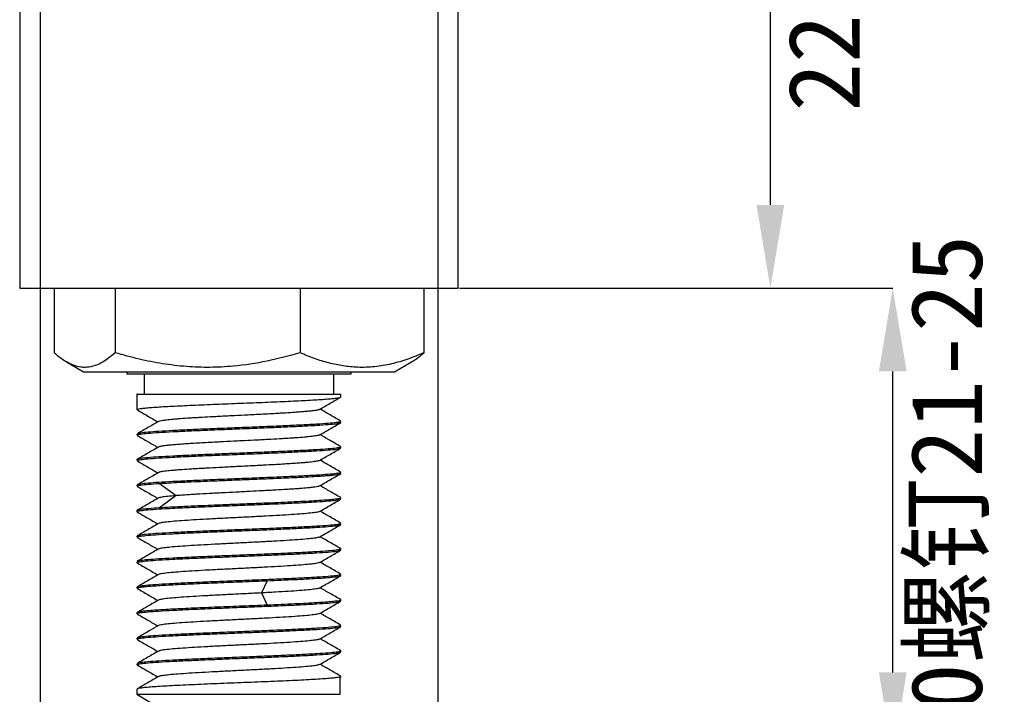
# Model space of a CAD drawing. Header units: millimetres. Extents: x 2301 to 2574, y 1788 to 1979.
# Tile 2 of 6: x 2366 to 2415, y 1824 to 1857. Entities that reach past the tile are written whole.
import ezdxf

# ---------------------------------------------------------------- set-up
doc = ezdxf.new("R2010")
doc.units = ezdxf.units.MM
doc.layers.add('1轮廓实线层', color=7, linetype='Continuous')
doc.layers.add('2细线层', color=3, linetype='Continuous')
doc.styles.add('SLDTEXTSTYLE1', font='txt')
doc.dimstyles.new('SLDDIMSTYLE1', dxfattribs={"dimtxt": 3.5, "dimasz": 4.08, "dimexe": 0, "dimexo": 0.0625, "dimgap": 0.875, "dimtad": 2, "dimdec": 0, "dimrnd": 1e-09, "dimzin": 4, "dimdsep": 46, "dimtxsty": 'SLDTEXTSTYLE1', "dimsah": 1, "dimcen": 0.09, "dimadec": 0, "dimazin": 1, "dimtfac": 1, "dimtmove": 0, "dimatfit": 0, "dimfxl": 1, "dimfrac": 2, "dimtolj": 1, "dimtzin": 12, "dimarcsym": 0})
doc.dimstyles.new('SLDDIMSTYLE2', dxfattribs={"dimtxt": 3.5, "dimasz": 4.08, "dimexe": 0, "dimexo": 0.0625, "dimgap": 0.875, "dimtad": 2, "dimdec": 0, "dimrnd": 1e-09, "dimzin": 12, "dimdsep": 46, "dimtxsty": 'SLDTEXTSTYLE1', "dimsah": 1, "dimcen": 0.09, "dimadec": 0, "dimazin": 3, "dimtfac": 1, "dimtmove": 0, "dimatfit": 0, "dimfxl": 1, "dimfrac": 2, "dimtolj": 1, "dimtzin": 12, "dimarcsym": 0})

# ---------------------------------------------------------------- blocks, each defined once
blk = doc.blocks.new('*D48')
at = {"layer": '2细线层', "color": 0, "lineweight": -2, "transparency": 16777216}
for p, q in [((2387.993, 1844.013), (2409.23, 1844.013)), ((2409.23, 1825.185), (2409.23, 1839.933)), ((2377.243, 1821.105), (2409.23, 1821.105))]:
    blk.add_line(p, q, dxfattribs=at)
at = {"layer": '2细线层', "color": 0, "transparency": 16777216}
for points in [[(2408.55, 1839.933), (2409.91, 1839.933), (2409.23, 1844.013)], [(2408.55, 1825.185), (2409.91, 1825.185), (2409.23, 1821.105)]]:
    blk.add_solid(points, dxfattribs=at)
at = {"layer": 'Defpoints', "color": 0, "transparency": 16777216}
for p in [(2387.93, 1844.013), (2409.23, 1844.013), (2377.18, 1821.105)]:
    blk.add_point(p, dxfattribs=at)
at = {"layer": '2细线层', "color": 0, "transparency": 16777216, "insert": (2410.105, 1832.559), "char_height": 3.5, "attachment_point": 2, "rotation": 90, "style": 'SLDTEXTSTYLE1'}
blk.add_mtext('\\A1;M10螺钉21-25', dxfattribs=at)
blk = doc.blocks.new('*D51')
at = {"layer": '2细线层', "color": 0, "lineweight": -2, "transparency": 16777216}
for p, q in [((2367.43, 1865.95), (2367.43, 1811.105)), ((2386.93, 1865.95), (2386.93, 1811.105)), ((2371.51, 1811.105), (2382.85, 1811.105))]:
    blk.add_line(p, q, dxfattribs=at)
at = {"layer": '2细线层', "color": 0, "transparency": 16777216}
for points in [[(2371.51, 1811.785), (2371.51, 1810.425), (2367.43, 1811.105)], [(2382.85, 1811.785), (2382.85, 1810.425), (2386.93, 1811.105)]]:
    blk.add_solid(points, dxfattribs=at)
at = {"layer": 'Defpoints', "color": 0, "transparency": 16777216}
for p in [(2367.43, 1866.013), (2386.93, 1866.013), (2386.93, 1811.105)]:
    blk.add_point(p, dxfattribs=at)
at = {"layer": '2细线层', "color": 0, "transparency": 16777216, "insert": (2377.18, 1810.23), "char_height": 3.5, "attachment_point": 2, "style": 'SLDTEXTSTYLE1'}
blk.add_mtext('\\A1;%%c20', dxfattribs=at)
blk = doc.blocks.new('*D54')
at = {"layer": '2细线层', "color": 0, "lineweight": -2, "transparency": 16777216}
for p, q in [((2388.701, 1866.08), (2403.23, 1866.08)), ((2403.23, 1848.093), (2403.23, 1862)), ((2387.993, 1844.013), (2403.23, 1844.013))]:
    blk.add_line(p, q, dxfattribs=at)
at = {"layer": '2细线层', "color": 0, "transparency": 16777216}
for points in [[(2402.55, 1862), (2403.91, 1862), (2403.23, 1866.08)], [(2402.55, 1848.093), (2403.91, 1848.093), (2403.23, 1844.013)]]:
    blk.add_solid(points, dxfattribs=at)
at = {"layer": 'Defpoints', "color": 0, "transparency": 16777216}
for p in [(2388.638, 1866.08), (2403.23, 1866.08), (2387.93, 1844.013)]:
    blk.add_point(p, dxfattribs=at)
at = {"layer": '2细线层', "color": 0, "transparency": 16777216, "insert": (2404.105, 1855.047), "char_height": 3.5, "attachment_point": 2, "rotation": 90, "style": 'SLDTEXTSTYLE1'}
blk.add_mtext('\\A1;22', dxfattribs=at)

msp = doc.modelspace()

# ---------------------------------------------------------------- linework, layer by layer
at = {"layer": '1轮廓实线层', "linetype": 'Continuous', "lineweight": 25}
for p, q in [((2366.43, 1866.013), (2366.43, 1844.013)), ((2387.93, 1844.013), (2387.93, 1866.013)), ((2366.43, 1844.013), (2377.18, 1844.013)), ((2368.114, 1844.013), (2368.114, 1840.847)), ((2371.114, 1844.013), (2371.114, 1840.847)), ((2377.18, 1844.013), (2387.93, 1844.013)), ((2380.18, 1844.013), (2380.18, 1840.847)), ((2386.246, 1844.013), (2386.246, 1840.847)), ((2368.719, 1840.399), (2369.555, 1839.916)), ((2384.805, 1839.916), (2385.641, 1840.399)), ((2369.555, 1839.916), (2384.805, 1839.916)), ((2371.68, 1839.916), (2371.68, 1839.813)), ((2371.68, 1839.813), (2376.538, 1839.813)), ((2372.53, 1839.813), (2372.53, 1838.813)), ((2376.538, 1839.813), (2382.68, 1839.813)), ((2381.83, 1838.813), (2381.83, 1839.813)), ((2382.68, 1839.813), (2382.68, 1839.916)), ((2372.18, 1838.813), (2372.18, 1838.061)), ((2382.18, 1838.686), (2382.18, 1838.813)), ((2382.164, 1837.486), (2382.146, 1837.463)), ((2382.146, 1837.413), (2382.157, 1837.436)), ((2382.18, 1837.436), (2382.18, 1837.486)), ((2372.18, 1836.861), (2372.18, 1836.811)), ((2382.157, 1836.236), (2382.146, 1836.213)), ((2382.146, 1836.163), (2382.157, 1836.186)), ((2382.18, 1836.186), (2382.18, 1836.236)), ((2372.18, 1835.611), (2372.18, 1835.561)), ((2382.157, 1834.986), (2382.146, 1834.963)), ((2382.146, 1834.913), (2382.157, 1834.936)), ((2382.18, 1834.936), (2382.18, 1834.986)), ((2372.18, 1834.361), (2372.18, 1834.311)), ((2373.288, 1834.446), (2374.097, 1833.846)), ((2374.097, 1833.846), (2373.288, 1833.246)), ((2382.157, 1833.736), (2382.146, 1833.713)), ((2382.18, 1833.686), (2382.18, 1833.736)), ((2382.146, 1833.663), (2382.157, 1833.686)), ((2372.18, 1833.111), (2372.18, 1833.061)), ((2382.157, 1832.486), (2382.146, 1832.463)), ((2382.146, 1832.413), (2382.157, 1832.436)), ((2382.18, 1832.436), (2382.18, 1832.486)), ((2372.18, 1831.861), (2372.18, 1831.811)), ((2382.157, 1831.236), (2382.146, 1831.213)), ((2382.146, 1831.163), (2382.157, 1831.186)), ((2382.18, 1831.186), (2382.18, 1831.236)), ((2372.18, 1830.611), (2372.18, 1830.561)), ((2382.157, 1829.986), (2382.146, 1829.963)), ((2382.146, 1829.913), (2382.157, 1829.936)), ((2382.18, 1829.936), (2382.18, 1829.986)), ((2378.566, 1829.68), (2378.278, 1829.08)), ((2372.18, 1829.361), (2372.18, 1829.311)), ((2378.278, 1829.079), (2378.566, 1828.479)), ((2382.157, 1828.736), (2382.146, 1828.713)), ((2382.146, 1828.663), (2382.157, 1828.686)), ((2382.18, 1828.686), (2382.18, 1828.736)), ((2372.18, 1828.111), (2372.18, 1828.061)), ((2382.157, 1827.486), (2382.146, 1827.463)), ((2382.18, 1827.436), (2382.18, 1827.486)), ((2382.146, 1827.413), (2382.157, 1827.436)), ((2372.18, 1826.861), (2372.18, 1826.811)), ((2382.157, 1826.236), (2382.146, 1826.213)), ((2382.146, 1826.163), (2382.157, 1826.186)), ((2382.18, 1826.186), (2382.18, 1826.236)), ((2372.18, 1825.611), (2372.18, 1825.561)), ((2382.157, 1824.986), (2382.146, 1824.963)), ((2382.146, 1824.913), (2382.157, 1824.936)), ((2382.146, 1824.113), (2382.146, 1824.913)), ((2382.18, 1824.936), (2382.18, 1824.986)), ((2372.18, 1824.361), (2372.18, 1824.113)), ((2372.18, 1824.113), (2377.18, 1821.113)), ((2372.18, 1824.113), (2382.146, 1824.113))]:
    msp.add_line(p, q, dxfattribs=at)
for points, knots in [([(2371.114, 1840.847), (2370.984, 1840.738), (2370.659, 1840.466), (2370.191, 1840.217), (2369.782, 1840.131), (2369.459, 1840.131), (2369.157, 1840.19), (2368.807, 1840.338), (2368.459, 1840.556), (2368.229, 1840.75), (2368.114, 1840.847)], [0, 0, 0, 0, 0.1320336, 0.3318195, 0.4670283, 0.5349835, 0.649873, 0.7653933, 0.8825016, 1, 1, 1, 1]), ([(2380.18, 1840.847), (2379.643, 1840.701), (2378.564, 1840.408), (2377.078, 1840.185), (2375.754, 1840.117), (2374.596, 1840.157), (2373.436, 1840.298), (2372.269, 1840.526), (2371.502, 1840.739), (2371.114, 1840.847)], [0, 0, 0, 0, 0.1811, 0.363714, 0.488322, 0.612928, 0.740855, 0.868815, 1, 1, 1, 1]), ([(2386.246, 1840.847), (2385.984, 1840.738), (2385.46, 1840.521), (2384.653, 1840.287), (2383.831, 1840.146), (2383.038, 1840.118), (2382.289, 1840.19), (2381.581, 1840.338), (2380.877, 1840.556), (2380.412, 1840.75), (2380.18, 1840.847)], [0, 0, 0, 0, 0.132305, 0.264573, 0.399799, 0.535001, 0.650192, 0.765401, 0.882689, 1, 1, 1, 1]), ([(2385.638, 1840.403), (2385.726, 1840.455), (2385.931, 1840.575), (2386.132, 1840.748), (2386.246, 1840.847)], [0, 0, 0, 0, 0.427597, 1, 1, 1, 1]), ([(2372.181, 1838.813), (2372.181, 1838.813), (2372.169, 1838.813), (2372.213, 1838.813), (2372.32, 1838.813), (2372.507, 1838.813), (2372.761, 1838.813), (2373.081, 1838.813), (2373.462, 1838.813), (2373.898, 1838.813), (2374.382, 1838.813), (2374.908, 1838.813), (2375.467, 1838.813), (2376.052, 1838.813), (2376.653, 1838.813), (2377.262, 1838.813), (2377.87, 1838.813), (2378.468, 1838.813), (2379.047, 1838.813), (2379.598, 1838.813), (2380.113, 1838.813), (2380.585, 1838.813), (2381.007, 1838.813), (2381.371, 1838.813), (2381.674, 1838.813), (2381.911, 1838.813), (2382.075, 1838.813), (2382.168, 1838.813), (2382.172, 1838.813), (2382.174, 1838.813)], [0, 0, 0, 0, 0.001472, 0.040222, 0.078972, 0.117722, 0.156472, 0.195221, 0.233971, 0.272721, 0.311471, 0.350221, 0.388971, 0.427721, 0.466471, 0.505221, 0.54397, 0.58272, 0.62147, 0.66022, 0.69897, 0.73772, 0.77647, 0.81522, 0.85397, 0.892719, 0.931469, 0.970219, 1, 1, 1, 1]), ([(2372.181, 1838.061), (2372.181, 1838.061), (2372.169, 1838.07), (2372.213, 1838.086), (2372.32, 1838.11), (2372.507, 1838.135), (2372.761, 1838.159), (2373.081, 1838.183), (2373.462, 1838.207), (2373.898, 1838.232), (2374.382, 1838.256), (2374.908, 1838.28), (2375.467, 1838.304), (2376.052, 1838.328), (2376.653, 1838.353), (2377.262, 1838.377), (2377.87, 1838.401), (2378.468, 1838.425), (2379.047, 1838.45), (2379.598, 1838.474), (2380.113, 1838.498), (2380.585, 1838.522), (2381.007, 1838.546), (2381.371, 1838.571), (2381.674, 1838.595), (2381.911, 1838.619), (2382.075, 1838.643), (2382.168, 1838.666), (2382.172, 1838.68), (2382.174, 1838.686)], [0, 0, 0, 0, 0.001472, 0.040222, 0.078972, 0.117722, 0.156472, 0.195221, 0.233971, 0.272721, 0.311471, 0.350221, 0.388971, 0.427721, 0.466471, 0.505221, 0.54397, 0.58272, 0.62147, 0.66022, 0.69897, 0.73772, 0.77647, 0.81522, 0.85397, 0.892719, 0.931469, 0.970219, 1, 1, 1, 1]), ([(2381.129, 1838.071), (2381.304, 1838.172), (2381.653, 1838.374), (2382.003, 1838.577), (2382.178, 1838.678)], [0, 0, 0, 0, 0.49988, 1, 1, 1, 1]), ([(2381.126, 1838.071), (2381.118, 1838.066), (2381.09, 1838.05), (2380.987, 1838.029), (2380.824, 1838.005), (2380.651, 1837.985), (2380.413, 1837.963), (2380.134, 1837.941), (2379.781, 1837.916), (2379.424, 1837.893), (2379.041, 1837.871), (2378.683, 1837.851), (2378.26, 1837.828), (2377.848, 1837.807), (2377.355, 1837.782), (2376.907, 1837.76), (2376.465, 1837.738), (2376.127, 1837.72), (2375.704, 1837.698), (2375.299, 1837.675), (2374.931, 1837.654), (2374.576, 1837.631), (2374.254, 1837.609), (2373.907, 1837.581), (2373.675, 1837.558), (2373.493, 1837.536), (2373.347, 1837.514), (2373.261, 1837.494), (2373.242, 1837.481), (2373.239, 1837.479)], [0, 0, 0, 0, 0.024484, 0.081316, 0.106899, 0.144254, 0.182204, 0.220643, 0.258022, 0.308886, 0.334461, 0.371797, 0.409734, 0.448161, 0.479327, 0.536148, 0.561728, 0.592879, 0.624299, 0.675248, 0.70641, 0.734726, 0.788753, 0.819917, 0.876724, 0.902297, 0.933487, 0.990345, 1, 1, 1, 1]), ([(2382.171, 1837.498), (2381.997, 1837.599), (2381.658, 1837.795), (2381.32, 1837.991), (2381.156, 1838.086)], [0, 0, 0, 0, 0.5134531, 1, 1, 1, 1]), ([(2372.183, 1838.053), (2372.358, 1837.952), (2372.698, 1837.755), (2373.039, 1837.557), (2373.205, 1837.461)], [0, 0, 0, 0, 0.513439, 1, 1, 1, 1]), ([(2382.146, 1837.463), (2382.089, 1837.45), (2381.976, 1837.424), (2381.57, 1837.385), (2381.01, 1837.346), (2380.298, 1837.307), (2379.468, 1837.268), (2378.549, 1837.228), (2377.578, 1837.189), (2376.592, 1837.15), (2375.628, 1837.111), (2374.724, 1837.072), (2373.915, 1837.033), (2373.231, 1836.994), (2372.696, 1836.955), (2372.345, 1836.916), (2372.178, 1836.885), (2372.198, 1836.866), (2372.203, 1836.861)], [0, 0, 0, 0, 0.064921, 0.129841, 0.194762, 0.259682, 0.324603, 0.389524, 0.454444, 0.519365, 0.584285, 0.649206, 0.714127, 0.779047, 0.843968, 0.908889, 0.973809, 1, 1, 1, 1]), ([(2372.203, 1836.811), (2372.198, 1836.816), (2372.178, 1836.835), (2372.345, 1836.866), (2372.696, 1836.905), (2373.231, 1836.944), (2373.915, 1836.983), (2374.724, 1837.022), (2375.628, 1837.061), (2376.592, 1837.1), (2377.578, 1837.139), (2378.549, 1837.178), (2379.468, 1837.218), (2380.298, 1837.257), (2381.01, 1837.296), (2381.57, 1837.335), (2381.976, 1837.374), (2382.089, 1837.4), (2382.146, 1837.413)], [0, 0, 0, 0, 0.026191, 0.091111, 0.156032, 0.220953, 0.285873, 0.350794, 0.415715, 0.480635, 0.545556, 0.610476, 0.675397, 0.740318, 0.805238, 0.870159, 0.935079, 1, 1, 1, 1]), ([(2373.236, 1837.479), (2373.063, 1837.379), (2372.715, 1837.178), (2372.368, 1836.977), (2372.194, 1836.876)], [0, 0, 0, 0, 0.4998904, 1, 1, 1, 1]), ([(2381.126, 1836.819), (2381.3, 1836.92), (2381.65, 1837.123), (2382, 1837.325), (2382.175, 1837.426)], [0, 0, 0, 0, 0.499859, 1, 1, 1, 1]), ([(2372.186, 1836.801), (2372.361, 1836.7), (2372.7, 1836.503), (2373.04, 1836.307), (2373.205, 1836.211)], [0, 0, 0, 0, 0.514895, 1, 1, 1, 1]), ([(2381.124, 1836.819), (2381.108, 1836.812), (2381.079, 1836.799), (2380.961, 1836.774), (2380.8, 1836.752), (2380.589, 1836.73), (2380.347, 1836.707), (2380.056, 1836.685), (2379.727, 1836.662), (2379.462, 1836.646), (2379.087, 1836.623), (2378.683, 1836.601), (2378.26, 1836.578), (2377.826, 1836.556), (2377.381, 1836.534), (2376.823, 1836.506), (2376.38, 1836.483), (2375.927, 1836.46), (2375.556, 1836.44), (2375.159, 1836.417), (2374.787, 1836.395), (2374.446, 1836.372), (2374.14, 1836.35), (2373.887, 1836.329), (2373.632, 1836.304), (2373.454, 1836.281), (2373.331, 1836.259), (2373.261, 1836.244), (2373.252, 1836.233), (2373.248, 1836.229)], [0, 0, 0, 0, 0.035682, 0.066926, 0.123891, 0.149534, 0.180762, 0.237691, 0.263321, 0.294558, 0.322942, 0.3771, 0.408338, 0.436733, 0.490919, 0.522182, 0.579172, 0.604826, 0.642287, 0.680349, 0.7189, 0.756357, 0.794419, 0.832972, 0.86423, 0.921224, 0.946881, 0.978116, 1, 1, 1, 1]), ([(2382.168, 1836.25), (2381.973, 1836.363), (2381.635, 1836.558), (2381.298, 1836.754), (2381.156, 1836.836)], [0, 0, 0, 0, 0.578932, 1, 1, 1, 1]), ([(2373.235, 1836.229), (2373.061, 1836.128), (2372.714, 1835.927), (2372.366, 1835.726), (2372.192, 1835.625)], [0, 0, 0, 0, 0.499867, 1, 1, 1, 1]), ([(2382.146, 1836.213), (2382.089, 1836.2), (2381.976, 1836.174), (2381.57, 1836.135), (2381.01, 1836.096), (2380.298, 1836.057), (2379.468, 1836.018), (2378.549, 1835.978), (2377.578, 1835.939), (2376.592, 1835.9), (2375.628, 1835.861), (2374.724, 1835.822), (2373.915, 1835.783), (2373.231, 1835.744), (2372.696, 1835.705), (2372.345, 1835.666), (2372.178, 1835.635), (2372.198, 1835.616), (2372.203, 1835.611)], [0, 0, 0, 0, 0.064921, 0.129841, 0.194762, 0.259682, 0.324603, 0.389524, 0.454444, 0.519365, 0.584285, 0.649206, 0.714127, 0.779047, 0.843968, 0.908889, 0.973809, 1, 1, 1, 1]), ([(2372.203, 1835.561), (2372.198, 1835.566), (2372.178, 1835.585), (2372.345, 1835.616), (2372.696, 1835.655), (2373.231, 1835.694), (2373.915, 1835.733), (2374.724, 1835.772), (2375.628, 1835.811), (2376.592, 1835.85), (2377.578, 1835.889), (2378.549, 1835.928), (2379.468, 1835.968), (2380.298, 1836.007), (2381.01, 1836.046), (2381.57, 1836.085), (2381.976, 1836.124), (2382.089, 1836.15), (2382.146, 1836.163)], [0, 0, 0, 0, 0.026191, 0.091111, 0.156032, 0.220953, 0.285873, 0.350794, 0.415715, 0.480635, 0.545556, 0.610476, 0.675397, 0.740318, 0.805238, 0.870159, 0.935079, 1, 1, 1, 1]), ([(2381.124, 1835.568), (2381.298, 1835.669), (2381.648, 1835.871), (2381.997, 1836.074), (2382.172, 1836.175)], [0, 0, 0, 0, 0.499891, 1, 1, 1, 1]), ([(2372.183, 1835.553), (2372.358, 1835.452), (2372.698, 1835.255), (2373.039, 1835.057), (2373.205, 1834.961)], [0, 0, 0, 0, 0.513125, 1, 1, 1, 1]), ([(2381.122, 1835.568), (2381.112, 1835.563), (2381.078, 1835.547), (2380.969, 1835.526), (2380.766, 1835.498), (2380.55, 1835.475), (2380.274, 1835.452), (2380.013, 1835.432), (2379.682, 1835.409), (2379.319, 1835.387), (2378.886, 1835.362), (2378.469, 1835.339), (2378.062, 1835.318), (2377.721, 1835.301), (2377.377, 1835.283), (2377.053, 1835.267), (2376.731, 1835.251), (2376.29, 1835.229), (2375.86, 1835.206), (2375.451, 1835.184), (2375.157, 1835.167), (2374.784, 1835.145), (2374.443, 1835.122), (2374.142, 1835.1), (2373.871, 1835.078), (2373.644, 1835.055), (2373.425, 1835.027), (2373.307, 1835.005), (2373.245, 1834.986), (2373.237, 1834.979), (2373.235, 1834.976)], [0, 0, 0, 0, 0.0248048, 0.0788276, 0.1099952, 0.1668105, 0.1923854, 0.2297311, 0.2676747, 0.3061057, 0.3434576, 0.3942858, 0.4198426, 0.4510123, 0.4824563, 0.5078946, 0.5334779, 0.5646224, 0.6214039, 0.6469659, 0.6781106, 0.7064115, 0.760413, 0.7915606, 0.8198631, 0.8738637, 0.9050166, 0.9618033, 0.9873663, 1, 1, 1, 1]), ([(2382.171, 1834.998), (2381.997, 1835.099), (2381.658, 1835.295), (2381.32, 1835.491), (2381.156, 1835.586)], [0, 0, 0, 0, 0.513882, 1, 1, 1, 1]), ([(2373.231, 1834.976), (2373.057, 1834.875), (2372.71, 1834.674), (2372.362, 1834.473), (2372.188, 1834.372)], [0, 0, 0, 0, 0.4998707, 1, 1, 1, 1]), ([(2382.146, 1834.963), (2382.089, 1834.95), (2381.976, 1834.924), (2381.57, 1834.885), (2381.01, 1834.846), (2380.298, 1834.807), (2379.468, 1834.768), (2378.549, 1834.728), (2377.578, 1834.689), (2376.592, 1834.65), (2375.628, 1834.611), (2374.724, 1834.572), (2373.915, 1834.533), (2373.231, 1834.494), (2372.696, 1834.455), (2372.345, 1834.416), (2372.178, 1834.385), (2372.198, 1834.366), (2372.203, 1834.361)], [0, 0, 0, 0, 0.064921, 0.129841, 0.194762, 0.259682, 0.324603, 0.389524, 0.454444, 0.519365, 0.584285, 0.649206, 0.714127, 0.779047, 0.843968, 0.908889, 0.973809, 1, 1, 1, 1]), ([(2373.288, 1834.446), (2373.361, 1834.451), (2373.579, 1834.464), (2373.992, 1834.487), (2374.45, 1834.509), (2374.938, 1834.531), (2375.453, 1834.554), (2376.02, 1834.577), (2376.515, 1834.597), (2376.934, 1834.614), (2377.358, 1834.631), (2377.826, 1834.649), (2378.275, 1834.667), (2378.817, 1834.69), (2379.341, 1834.712), (2379.83, 1834.734), (2380.292, 1834.757), (2380.717, 1834.78), (2381.089, 1834.802), (2381.345, 1834.819), (2381.543, 1834.834), (2381.737, 1834.851), (2381.916, 1834.87), (2382.066, 1834.891), (2382.119, 1834.906), (2382.146, 1834.913)], [0, 0, 0, 0, 0.028944, 0.086634, 0.14392, 0.172864, 0.230555, 0.287841, 0.323376, 0.35916, 0.395354, 0.431811, 0.479081, 0.511748, 0.575732, 0.623001, 0.655204, 0.719651, 0.76692, 0.799587, 0.831512, 0.863616, 0.908473, 0.954013, 1, 1, 1, 1]), ([(2381.129, 1834.321), (2381.304, 1834.422), (2381.653, 1834.625), (2382.003, 1834.827), (2382.178, 1834.928)], [0, 0, 0, 0, 0.499859, 1, 1, 1, 1]), ([(2372.185, 1834.301), (2372.361, 1834.2), (2372.701, 1834.003), (2373.041, 1833.806), (2373.205, 1833.711)], [0, 0, 0, 0, 0.517128, 1, 1, 1, 1]), ([(2372.204, 1834.311), (2372.198, 1834.317), (2372.178, 1834.335), (2372.354, 1834.367), (2372.707, 1834.407), (2373.094, 1834.433), (2373.288, 1834.446)], [0, 0, 0, 0, 0.1205659, 0.4137106, 0.7068553, 1, 1, 1, 1]), ([(2381.126, 1834.321), (2381.122, 1834.318), (2381.106, 1834.307), (2381.038, 1834.289), (2380.91, 1834.267), (2380.743, 1834.246), (2380.502, 1834.221), (2380.234, 1834.198), (2379.926, 1834.176), (2379.676, 1834.159), (2379.318, 1834.137), (2378.928, 1834.114), (2378.515, 1834.092), (2378.089, 1834.07), (2377.649, 1834.047), (2377.092, 1834.019), (2376.645, 1833.997), (2376.209, 1833.974), (2375.781, 1833.952), (2375.371, 1833.93), (2374.978, 1833.906), (2374.676, 1833.888), (2374.368, 1833.867), (2374.188, 1833.853), (2374.097, 1833.846)], [0, 0, 0, 0, 0.019882, 0.066402, 0.113672, 0.161552, 0.200387, 0.27119, 0.303064, 0.341897, 0.377185, 0.444518, 0.483353, 0.518641, 0.58597, 0.624809, 0.695607, 0.727478, 0.766353, 0.837221, 0.869121, 0.912195, 0.955896, 1, 1, 1, 1]), ([(2382.17, 1833.749), (2381.996, 1833.849), (2381.658, 1834.045), (2381.32, 1834.241), (2381.156, 1834.336)], [0, 0, 0, 0, 0.513728, 1, 1, 1, 1]), ([(2373.241, 1833.732), (2373.067, 1833.631), (2372.717, 1833.429), (2372.367, 1833.226), (2372.193, 1833.125)], [0, 0, 0, 0, 0.499875, 1, 1, 1, 1]), ([(2374.097, 1833.846), (2373.952, 1833.834), (2373.661, 1833.809), (2373.389, 1833.772), (2373.248, 1833.745), (2373.244, 1833.731), (2373.244, 1833.729)], [0, 0, 0, 0, 0.317151, 0.634255, 0.951403, 1, 1, 1, 1]), ([(2372.203, 1833.061), (2372.198, 1833.066), (2372.178, 1833.085), (2372.345, 1833.116), (2372.696, 1833.155), (2373.231, 1833.194), (2373.915, 1833.233), (2374.724, 1833.272), (2375.628, 1833.311), (2376.592, 1833.35), (2377.578, 1833.389), (2378.549, 1833.428), (2379.468, 1833.468), (2380.298, 1833.507), (2381.01, 1833.546), (2381.57, 1833.585), (2381.976, 1833.624), (2382.089, 1833.65), (2382.146, 1833.663)], [0, 0, 0, 0, 0.026191, 0.091111, 0.156032, 0.220953, 0.285873, 0.350794, 0.415715, 0.480635, 0.545556, 0.610476, 0.675397, 0.740318, 0.805238, 0.870159, 0.935079, 1, 1, 1, 1]), ([(2373.288, 1833.246), (2373.094, 1833.233), (2372.707, 1833.207), (2372.354, 1833.167), (2372.178, 1833.135), (2372.198, 1833.117), (2372.204, 1833.111)], [0, 0, 0, 0, 0.2931447, 0.5862894, 0.8794341, 1, 1, 1, 1]), ([(2381.119, 1833.065), (2381.295, 1833.167), (2381.646, 1833.37), (2381.998, 1833.574), (2382.174, 1833.676)], [0, 0, 0, 0, 0.499875, 1, 1, 1, 1]), ([(2372.189, 1833.05), (2372.365, 1832.948), (2372.703, 1832.752), (2373.042, 1832.556), (2373.205, 1832.461)], [0, 0, 0, 0, 0.51901, 1, 1, 1, 1]), ([(2381.118, 1833.068), (2381.118, 1833.067), (2381.116, 1833.053), (2380.98, 1833.027), (2380.707, 1832.99), (2380.297, 1832.952), (2379.782, 1832.915), (2379.174, 1832.878), (2378.498, 1832.841), (2377.775, 1832.803), (2377.032, 1832.766), (2376.293, 1832.729), (2375.586, 1832.692), (2374.935, 1832.654), (2374.361, 1832.617), (2373.886, 1832.58), (2373.529, 1832.543), (2373.303, 1832.508), (2373.261, 1832.486), (2373.243, 1832.476)], [0, 0, 0, 0, 0.007447, 0.070346, 0.133235, 0.196135, 0.259024, 0.321923, 0.384813, 0.447712, 0.510602, 0.5735, 0.636391, 0.699289, 0.76218, 0.825077, 0.88797, 0.950866, 1, 1, 1, 1]), ([(2382.169, 1832.5), (2381.994, 1832.601), (2381.656, 1832.796), (2381.318, 1832.992), (2381.156, 1833.086)], [0, 0, 0, 0, 0.517872, 1, 1, 1, 1]), ([(2373.237, 1832.48), (2373.063, 1832.379), (2372.713, 1832.176), (2372.363, 1831.974), (2372.189, 1831.873)], [0, 0, 0, 0, 0.499859, 1, 1, 1, 1]), ([(2382.146, 1832.463), (2382.089, 1832.45), (2381.976, 1832.424), (2381.57, 1832.385), (2381.01, 1832.346), (2380.298, 1832.307), (2379.468, 1832.268), (2378.549, 1832.228), (2377.578, 1832.189), (2376.592, 1832.15), (2375.628, 1832.111), (2374.724, 1832.072), (2373.915, 1832.033), (2373.231, 1831.994), (2372.696, 1831.955), (2372.345, 1831.916), (2372.178, 1831.885), (2372.198, 1831.866), (2372.203, 1831.861)], [0, 0, 0, 0, 0.064921, 0.129841, 0.194762, 0.259682, 0.324603, 0.389524, 0.454444, 0.519365, 0.584285, 0.649206, 0.714127, 0.779047, 0.843968, 0.908889, 0.973809, 1, 1, 1, 1]), ([(2372.203, 1831.811), (2372.198, 1831.816), (2372.178, 1831.835), (2372.345, 1831.866), (2372.696, 1831.905), (2373.231, 1831.944), (2373.915, 1831.983), (2374.724, 1832.022), (2375.628, 1832.061), (2376.592, 1832.1), (2377.578, 1832.139), (2378.549, 1832.178), (2379.468, 1832.218), (2380.298, 1832.257), (2381.01, 1832.296), (2381.57, 1832.335), (2381.976, 1832.374), (2382.089, 1832.4), (2382.146, 1832.413)], [0, 0, 0, 0, 0.026191, 0.091111, 0.156032, 0.220953, 0.285873, 0.350794, 0.415715, 0.480635, 0.545556, 0.610476, 0.675397, 0.740318, 0.805238, 0.870159, 0.935079, 1, 1, 1, 1]), ([(2381.122, 1831.817), (2381.298, 1831.919), (2381.65, 1832.122), (2382.001, 1832.326), (2382.177, 1832.428)], [0, 0, 0, 0, 0.499886, 1, 1, 1, 1]), ([(2372.183, 1831.803), (2372.359, 1831.701), (2372.699, 1831.504), (2373.04, 1831.307), (2373.205, 1831.211)], [0, 0, 0, 0, 0.51627, 1, 1, 1, 1]), ([(2381.112, 1831.821), (2381.102, 1831.813), (2381.075, 1831.793), (2380.878, 1831.761), (2380.543, 1831.723), (2380.086, 1831.686), (2379.528, 1831.649), (2378.888, 1831.612), (2378.189, 1831.574), (2377.454, 1831.537), (2376.71, 1831.5), (2375.981, 1831.463), (2375.296, 1831.426), (2374.675, 1831.388), (2374.143, 1831.351), (2373.714, 1831.314), (2373.417, 1831.277), (2373.261, 1831.248), (2373.252, 1831.233), (2373.25, 1831.229)], [0, 0, 0, 0, 0.038291, 0.101288, 0.164294, 0.227293, 0.290298, 0.353297, 0.416301, 0.479302, 0.542305, 0.605307, 0.668308, 0.731311, 0.794312, 0.857316, 0.920316, 0.983321, 1, 1, 1, 1]), ([(2382.171, 1831.248), (2381.996, 1831.349), (2381.658, 1831.545), (2381.319, 1831.741), (2381.156, 1831.836)], [0, 0, 0, 0, 0.51637, 1, 1, 1, 1]), ([(2382.146, 1831.213), (2382.089, 1831.2), (2381.976, 1831.174), (2381.57, 1831.135), (2381.01, 1831.096), (2380.298, 1831.057), (2379.468, 1831.018), (2378.549, 1830.978), (2377.578, 1830.939), (2376.592, 1830.9), (2375.628, 1830.861), (2374.724, 1830.822), (2373.915, 1830.783), (2373.231, 1830.744), (2372.696, 1830.705), (2372.345, 1830.666), (2372.178, 1830.635), (2372.198, 1830.616), (2372.203, 1830.611)], [0, 0, 0, 0, 0.0649206, 0.1298412, 0.1947618, 0.2596824, 0.324603, 0.3895237, 0.4544443, 0.5193649, 0.5842855, 0.6492061, 0.7141267, 0.7790473, 0.8439679, 0.9088885, 0.9738091, 1, 1, 1, 1]), ([(2372.203, 1830.561), (2372.198, 1830.566), (2372.178, 1830.585), (2372.345, 1830.616), (2372.696, 1830.655), (2373.231, 1830.694), (2373.915, 1830.733), (2374.724, 1830.772), (2375.628, 1830.811), (2376.592, 1830.85), (2377.578, 1830.889), (2378.549, 1830.928), (2379.468, 1830.968), (2380.298, 1831.007), (2381.01, 1831.046), (2381.57, 1831.085), (2381.976, 1831.124), (2382.089, 1831.15), (2382.146, 1831.163)], [0, 0, 0, 0, 0.026191, 0.091111, 0.156032, 0.220953, 0.285873, 0.350794, 0.415715, 0.480635, 0.545556, 0.610476, 0.675397, 0.740318, 0.805238, 0.870159, 0.935079, 1, 1, 1, 1]), ([(2373.242, 1831.233), (2373.068, 1831.132), (2372.719, 1830.93), (2372.369, 1830.727), (2372.194, 1830.626)], [0, 0, 0, 0, 0.499891, 1, 1, 1, 1]), ([(2381.12, 1830.565), (2381.295, 1830.667), (2381.647, 1830.871), (2381.999, 1831.074), (2382.175, 1831.176)], [0, 0, 0, 0, 0.499859, 1, 1, 1, 1]), ([(2372.186, 1830.551), (2372.362, 1830.449), (2372.702, 1830.253), (2373.041, 1830.056), (2373.205, 1829.961)], [0, 0, 0, 0, 0.518017, 1, 1, 1, 1]), ([(2381.125, 1830.569), (2381.091, 1830.556), (2381.023, 1830.532), (2380.748, 1830.495), (2380.359, 1830.457), (2379.855, 1830.42), (2379.26, 1830.383), (2378.591, 1830.346), (2377.873, 1830.308), (2377.131, 1830.271), (2376.39, 1830.234), (2375.678, 1830.197), (2375.017, 1830.159), (2374.433, 1830.122), (2373.943, 1830.085), (2373.57, 1830.048), (2373.322, 1830.012), (2373.268, 1829.989), (2373.243, 1829.979)], [0, 0, 0, 0, 0.062677, 0.125769, 0.18886, 0.25195, 0.315043, 0.378132, 0.441226, 0.504314, 0.567408, 0.630496, 0.693591, 0.756677, 0.819773, 0.882859, 0.945955, 1, 1, 1, 1]), ([(2382.168, 1830), (2381.993, 1830.101), (2381.656, 1830.296), (2381.318, 1830.492), (2381.156, 1830.586)], [0, 0, 0, 0, 0.517933, 1, 1, 1, 1]), ([(2373.241, 1829.982), (2373.066, 1829.881), (2372.717, 1829.678), (2372.367, 1829.476), (2372.192, 1829.375)], [0, 0, 0, 0, 0.499862, 1, 1, 1, 1]), ([(2382.146, 1829.963), (2382.089, 1829.95), (2381.976, 1829.924), (2381.57, 1829.885), (2381.01, 1829.846), (2380.298, 1829.807), (2379.468, 1829.768), (2378.549, 1829.728), (2377.578, 1829.689), (2376.592, 1829.65), (2375.628, 1829.611), (2374.724, 1829.572), (2373.915, 1829.533), (2373.231, 1829.494), (2372.696, 1829.455), (2372.345, 1829.416), (2372.178, 1829.385), (2372.198, 1829.366), (2372.203, 1829.361)], [0, 0, 0, 0, 0.064921, 0.129841, 0.194762, 0.259682, 0.324603, 0.389524, 0.454444, 0.519365, 0.584285, 0.649206, 0.714127, 0.779047, 0.843968, 0.908889, 0.973809, 1, 1, 1, 1]), ([(2381.117, 1829.314), (2381.292, 1829.415), (2381.644, 1829.619), (2381.995, 1829.823), (2382.171, 1829.924)], [0, 0, 0, 0, 0.499885, 1, 1, 1, 1]), ([(2372.182, 1829.311), (2372.181, 1829.312), (2372.169, 1829.32), (2372.215, 1829.337), (2372.324, 1829.361), (2372.516, 1829.386), (2372.777, 1829.41), (2373.104, 1829.435), (2373.493, 1829.459), (2373.937, 1829.484), (2374.431, 1829.508), (2374.966, 1829.533), (2375.535, 1829.557), (2376.129, 1829.582), (2376.738, 1829.606), (2377.354, 1829.631), (2377.969, 1829.655), (2378.367, 1829.671), (2378.566, 1829.679)], [0, 0, 0, 0, 0.003204, 0.069657, 0.13611, 0.202563, 0.269016, 0.335469, 0.401922, 0.468375, 0.534828, 0.601282, 0.667735, 0.734188, 0.800641, 0.867094, 0.933547, 1, 1, 1, 1]), ([(2372.184, 1829.302), (2372.36, 1829.201), (2372.7, 1829.004), (2373.04, 1828.806), (2373.205, 1828.711)], [0, 0, 0, 0, 0.516505, 1, 1, 1, 1]), ([(2378.278, 1829.079), (2378.037, 1829.067), (2377.554, 1829.042), (2376.807, 1829.005), (2376.076, 1828.968), (2375.383, 1828.93), (2374.753, 1828.893), (2374.208, 1828.856), (2373.765, 1828.819), (2373.448, 1828.782), (2373.271, 1828.751), (2373.254, 1828.732), (2373.248, 1828.726)], [0, 0, 0, 0, 0.105504, 0.210994, 0.316497, 0.421986, 0.527489, 0.63298, 0.738481, 0.843973, 0.949473, 1, 1, 1, 1]), ([(2381.107, 1829.317), (2381.102, 1829.312), (2381.085, 1829.295), (2380.911, 1829.266), (2380.596, 1829.228), (2380.153, 1829.191), (2379.607, 1829.154), (2378.979, 1829.117), (2378.512, 1829.092), (2378.278, 1829.079)], [0, 0, 0, 0, 0.060052, 0.216701, 0.373368, 0.530015, 0.686684, 0.84333, 1, 1, 1, 1]), ([(2382.171, 1828.748), (2381.997, 1828.849), (2381.658, 1829.045), (2381.319, 1829.241), (2381.155, 1829.336)], [0, 0, 0, 0, 0.516337, 1, 1, 1, 1]), ([(2378.566, 1828.479), (2378.367, 1828.471), (2377.969, 1828.455), (2377.354, 1828.431), (2376.738, 1828.406), (2376.129, 1828.382), (2375.535, 1828.357), (2374.966, 1828.333), (2374.431, 1828.308), (2373.937, 1828.284), (2373.493, 1828.259), (2373.104, 1828.235), (2372.777, 1828.21), (2372.516, 1828.186), (2372.324, 1828.161), (2372.215, 1828.137), (2372.169, 1828.12), (2372.181, 1828.112), (2372.182, 1828.111)], [0, 0, 0, 0, 0.066453, 0.132906, 0.199359, 0.265812, 0.332265, 0.398718, 0.465172, 0.531625, 0.598078, 0.664531, 0.730984, 0.797437, 0.86389, 0.930343, 0.996796, 1, 1, 1, 1]), ([(2373.237, 1828.73), (2373.063, 1828.629), (2372.713, 1828.426), (2372.364, 1828.224), (2372.189, 1828.123)], [0, 0, 0, 0, 0.499881, 1, 1, 1, 1]), ([(2372.203, 1828.061), (2372.198, 1828.066), (2372.178, 1828.085), (2372.345, 1828.116), (2372.696, 1828.155), (2373.231, 1828.194), (2373.915, 1828.233), (2374.724, 1828.272), (2375.628, 1828.311), (2376.592, 1828.35), (2377.578, 1828.389), (2378.549, 1828.428), (2379.468, 1828.468), (2380.298, 1828.507), (2381.01, 1828.546), (2381.57, 1828.585), (2381.976, 1828.624), (2382.089, 1828.65), (2382.146, 1828.663)], [0, 0, 0, 0, 0.026191, 0.091111, 0.156032, 0.220953, 0.285873, 0.350794, 0.415715, 0.480635, 0.545556, 0.610476, 0.675397, 0.740318, 0.805238, 0.870159, 0.935079, 1, 1, 1, 1]), ([(2381.123, 1828.067), (2381.299, 1828.169), (2381.65, 1828.373), (2382.002, 1828.576), (2382.178, 1828.678)], [0, 0, 0, 0, 0.499861, 1, 1, 1, 1]), ([(2372.185, 1828.051), (2372.361, 1827.95), (2372.701, 1827.753), (2373.041, 1827.556), (2373.205, 1827.461)], [0, 0, 0, 0, 0.517693, 1, 1, 1, 1]), ([(2381.124, 1828.071), (2381.097, 1828.059), (2381.042, 1828.036), (2380.791, 1827.999), (2380.417, 1827.962), (2379.928, 1827.925), (2379.343, 1827.888), (2378.683, 1827.851), (2377.97, 1827.813), (2377.23, 1827.776), (2376.488, 1827.739), (2375.77, 1827.702), (2375.101, 1827.664), (2374.505, 1827.627), (2374.002, 1827.59), (2373.612, 1827.553), (2373.338, 1827.515), (2373.269, 1827.491), (2373.235, 1827.478)], [0, 0, 0, 0, 0.057393, 0.120256, 0.183127, 0.24599, 0.308861, 0.371725, 0.434595, 0.49746, 0.560329, 0.623195, 0.686063, 0.748931, 0.811797, 0.874666, 0.937531, 1, 1, 1, 1]), ([(2382.166, 1827.501), (2381.992, 1827.602), (2381.655, 1827.797), (2381.318, 1827.992), (2381.156, 1828.086)], [0, 0, 0, 0, 0.518575, 1, 1, 1, 1]), ([(2373.241, 1827.482), (2373.088, 1827.393), (2372.738, 1827.191), (2372.389, 1826.989), (2372.192, 1826.875)], [0, 0, 0, 0, 0.437528, 1, 1, 1, 1]), ([(2382.146, 1827.463), (2382.089, 1827.45), (2381.976, 1827.424), (2381.57, 1827.385), (2381.01, 1827.346), (2380.298, 1827.307), (2379.468, 1827.268), (2378.549, 1827.228), (2377.578, 1827.189), (2376.592, 1827.15), (2375.628, 1827.111), (2374.724, 1827.072), (2373.915, 1827.033), (2373.231, 1826.994), (2372.696, 1826.955), (2372.345, 1826.916), (2372.178, 1826.885), (2372.198, 1826.866), (2372.203, 1826.861)], [0, 0, 0, 0, 0.064921, 0.129841, 0.194762, 0.259682, 0.324603, 0.389524, 0.454444, 0.519365, 0.584285, 0.649206, 0.714127, 0.779047, 0.843968, 0.908889, 0.973809, 1, 1, 1, 1]), ([(2372.203, 1826.811), (2372.198, 1826.816), (2372.178, 1826.835), (2372.345, 1826.866), (2372.696, 1826.905), (2373.231, 1826.944), (2373.915, 1826.983), (2374.724, 1827.022), (2375.628, 1827.061), (2376.592, 1827.1), (2377.578, 1827.139), (2378.549, 1827.178), (2379.468, 1827.218), (2380.298, 1827.257), (2381.01, 1827.296), (2381.57, 1827.335), (2381.976, 1827.374), (2382.089, 1827.4), (2382.146, 1827.413)], [0, 0, 0, 0, 0.026191, 0.091111, 0.156032, 0.220953, 0.285873, 0.350794, 0.415715, 0.480635, 0.545556, 0.610476, 0.675397, 0.740318, 0.805238, 0.870159, 0.935079, 1, 1, 1, 1]), ([(2381.119, 1826.815), (2381.295, 1826.917), (2381.646, 1827.12), (2381.998, 1827.324), (2382.174, 1827.426)], [0, 0, 0, 0, 0.49987, 1, 1, 1, 1]), ([(2372.19, 1826.799), (2372.365, 1826.697), (2372.704, 1826.501), (2373.042, 1826.305), (2373.205, 1826.211)], [0, 0, 0, 0, 0.519504, 1, 1, 1, 1]), ([(2381.111, 1826.818), (2381.109, 1826.815), (2381.099, 1826.799), (2380.944, 1826.771), (2380.646, 1826.733), (2380.218, 1826.696), (2379.685, 1826.659), (2379.065, 1826.622), (2378.379, 1826.584), (2377.651, 1826.547), (2376.907, 1826.51), (2376.172, 1826.473), (2375.472, 1826.435), (2374.832, 1826.398), (2374.275, 1826.361), (2373.817, 1826.324), (2373.483, 1826.286), (2373.285, 1826.254), (2373.258, 1826.234), (2373.248, 1826.227)], [0, 0, 0, 0, 0.018005, 0.080927, 0.143851, 0.206775, 0.269698, 0.332622, 0.395544, 0.45847, 0.521391, 0.584317, 0.647237, 0.710164, 0.773083, 0.836011, 0.898929, 0.961857, 1, 1, 1, 1]), ([(2382.168, 1826.25), (2381.993, 1826.351), (2381.656, 1826.546), (2381.318, 1826.742), (2381.156, 1826.836)], [0, 0, 0, 0, 0.518142, 1, 1, 1, 1]), ([(2373.238, 1826.23), (2373.063, 1826.129), (2372.713, 1825.926), (2372.364, 1825.724), (2372.189, 1825.623)], [0, 0, 0, 0, 0.499857, 1, 1, 1, 1]), ([(2382.146, 1826.213), (2382.089, 1826.2), (2381.976, 1826.174), (2381.57, 1826.135), (2381.01, 1826.096), (2380.298, 1826.057), (2379.468, 1826.018), (2378.549, 1825.978), (2377.578, 1825.939), (2376.592, 1825.9), (2375.628, 1825.861), (2374.724, 1825.822), (2373.915, 1825.783), (2373.231, 1825.744), (2372.696, 1825.705), (2372.345, 1825.666), (2372.178, 1825.635), (2372.198, 1825.616), (2372.203, 1825.611)], [0, 0, 0, 0, 0.064921, 0.129841, 0.194762, 0.259682, 0.324603, 0.389524, 0.454444, 0.519365, 0.584285, 0.649206, 0.714127, 0.779047, 0.843968, 0.908889, 0.973809, 1, 1, 1, 1]), ([(2372.203, 1825.561), (2372.198, 1825.566), (2372.178, 1825.585), (2372.345, 1825.616), (2372.696, 1825.655), (2373.231, 1825.694), (2373.915, 1825.733), (2374.724, 1825.772), (2375.628, 1825.811), (2376.592, 1825.85), (2377.578, 1825.889), (2378.549, 1825.928), (2379.468, 1825.968), (2380.298, 1826.007), (2381.01, 1826.046), (2381.57, 1826.085), (2381.976, 1826.124), (2382.089, 1826.15), (2382.146, 1826.163)], [0, 0, 0, 0, 0.026191, 0.091111, 0.156032, 0.220953, 0.285873, 0.350794, 0.415715, 0.480635, 0.545556, 0.610476, 0.675397, 0.740318, 0.805238, 0.870159, 0.935079, 1, 1, 1, 1]), ([(2381.122, 1825.566), (2381.297, 1825.668), (2381.649, 1825.872), (2382, 1826.075), (2382.176, 1826.177)], [0, 0, 0, 0, 0.4998928, 1, 1, 1, 1]), ([(2372.182, 1825.553), (2372.358, 1825.452), (2372.699, 1825.254), (2373.04, 1825.057), (2373.205, 1824.961)], [0, 0, 0, 0, 0.5159749, 1, 1, 1, 1]), ([(2381.115, 1825.57), (2381.098, 1825.561), (2381.056, 1825.539), (2380.83, 1825.504), (2380.475, 1825.467), (2379.999, 1825.43), (2379.426, 1825.393), (2378.774, 1825.355), (2378.067, 1825.318), (2377.329, 1825.281), (2376.585, 1825.244), (2375.863, 1825.207), (2375.186, 1825.169), (2374.579, 1825.132), (2374.064, 1825.095), (2373.653, 1825.058), (2373.381, 1825.02), (2373.245, 1824.994), (2373.242, 1824.98), (2373.242, 1824.979)], [0, 0, 0, 0, 0.047994, 0.110998, 0.174009, 0.237012, 0.300023, 0.363025, 0.426037, 0.489039, 0.55205, 0.615053, 0.678064, 0.741066, 0.804078, 0.86708, 0.930091, 0.993095, 1, 1, 1, 1]), ([(2382.171, 1824.998), (2381.997, 1825.099), (2381.658, 1825.295), (2381.319, 1825.491), (2381.156, 1825.586)], [0, 0, 0, 0, 0.516112, 1, 1, 1, 1]), ([(2382.146, 1824.963), (2382.111, 1824.954), (2382.042, 1824.936), (2381.828, 1824.91), (2381.538, 1824.883), (2381.169, 1824.857), (2380.729, 1824.83), (2380.225, 1824.803), (2379.668, 1824.777), (2379.066, 1824.75), (2378.431, 1824.724), (2377.773, 1824.697), (2377.105, 1824.671), (2376.438, 1824.644), (2375.784, 1824.618), (2375.156, 1824.591), (2374.563, 1824.564), (2374.017, 1824.538), (2373.527, 1824.511), (2373.102, 1824.485), (2372.75, 1824.458), (2372.476, 1824.432), (2372.289, 1824.405), (2372.189, 1824.382), (2372.19, 1824.367), (2372.19, 1824.361)], [0, 0, 0, 0, 0.044145, 0.088291, 0.132436, 0.176582, 0.220727, 0.264872, 0.309018, 0.353163, 0.397308, 0.441454, 0.485599, 0.529745, 0.57389, 0.618035, 0.662181, 0.706326, 0.750472, 0.794617, 0.838762, 0.882908, 0.927053, 0.971198, 1, 1, 1, 1]), ([(2373.242, 1824.983), (2373.067, 1824.881), (2372.718, 1824.679), (2372.368, 1824.477), (2372.194, 1824.376)], [0, 0, 0, 0, 0.499897, 1, 1, 1, 1])]:
    msp.add_open_spline(points, degree=3, knots=knots, dxfattribs=at)
for points in [[(2382.146, 1833.713), (2382.107, 1833.703), (2382.029, 1833.684), (2381.78, 1833.654), (2381.44, 1833.625), (2381.007, 1833.596), (2380.491, 1833.567), (2379.905, 1833.538), (2379.26, 1833.509), (2378.571, 1833.479), (2377.852, 1833.45), (2377.118, 1833.421), (2376.386, 1833.392), (2375.67, 1833.363), (2374.987, 1833.334), (2374.353, 1833.304), (2373.773, 1833.275), (2373.45, 1833.256), (2373.288, 1833.246)], [(2378.566, 1829.679), (2378.798, 1829.689), (2379.262, 1829.709), (2379.905, 1829.738), (2380.491, 1829.767), (2381.006, 1829.796), (2381.44, 1829.825), (2381.78, 1829.854), (2382.029, 1829.884), (2382.107, 1829.903), (2382.146, 1829.913)], [(2382.146, 1828.713), (2382.107, 1828.703), (2382.029, 1828.684), (2381.78, 1828.654), (2381.44, 1828.625), (2381.006, 1828.596), (2380.491, 1828.567), (2379.905, 1828.538), (2379.262, 1828.509), (2378.798, 1828.489), (2378.566, 1828.479)]]:
    msp.add_open_spline(points, degree=3, dxfattribs=at)

# ---------------------------------------------------------------- dimensions: what is measured, and where the dimension line sits
at = {"layer": '2细线层'}
dim = msp.add_linear_dim(base=(2403.23, 1866.08), p1=(2387.93, 1844.013), p2=(2388.638, 1866.08), angle=90, dimstyle='SLDDIMSTYLE2', dxfattribs=at)
dim.commit()
dim.dimension.update_dxf_attribs({"geometry": '*D54', "text_midpoint": (2403.23, 1855.047), "dimtype": 160})
dim = msp.add_linear_dim(base=(2386.930135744, 1811.104609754), p1=(2367.430135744, 1866.012813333), p2=(2386.930135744, 1866.012813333), text='%%c<>', dimstyle='SLDDIMSTYLE1', dxfattribs=at)
dim.commit()
dim.dimension.update_dxf_attribs({"geometry": '*D51', "text_midpoint": (2377.180135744, 1811.104609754), "dimtype": 160})
dim = msp.add_linear_dim(base=(2409.23, 1844.013), p1=(2377.18, 1821.105), p2=(2387.93, 1844.013), angle=90, text='M10螺钉21-25', dimstyle='SLDDIMSTYLE2', dxfattribs=at)
dim.commit()
dim.dimension.update_dxf_attribs({"geometry": '*D48', "text_midpoint": (2409.23, 1832.559), "dimtype": 160})

doc.saveas('drawing.dxf')
